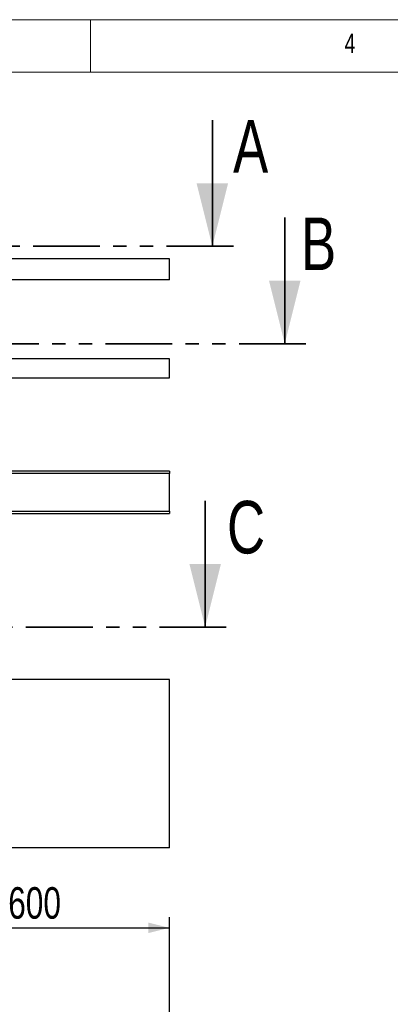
# Model space of a CAD drawing. Header units: millimetres. Extents: x 5 to 589, y 5 to 415.
# Tile 50 of 90: x 140 to 176, y 321 to 415. Entities that reach past the tile are written whole.
import ezdxf

# ---------------------------------------------------------------- set-up
doc = ezdxf.new("R2010")
doc.units = ezdxf.units.MM
doc.linetypes.add('PHANTOM', pattern=[12.7, 6.35, -1.27, 1.27, -1.27, 1.27, -1.27])
doc.layers.add('COTES', color=1, linetype='Continuous')
doc.layers.add('NOTES', color=6, linetype='Continuous')
doc.layers.add('TRAIT-FORT', color=4, linetype='Continuous', lineweight=25)
doc.styles.add('SLDTEXTSTYLE0', font='TXT', dxfattribs={"width": 0.75})
doc.dimstyles.new('SLDDIMSTYLE0', dxfattribs={"dimtxt": 3, "dimasz": 2, "dimexe": 0, "dimexo": 0.0625, "dimgap": 0.75, "dimtad": 1, "dimdec": 0, "dimlfac": 25, "dimrnd": 1e-09, "dimzin": 12, "dimdsep": 46, "dimtxsty": 'SLDTEXTSTYLE0', "dimsah": 1, "dimcen": 0.09, "dimadec": 0, "dimazin": 3, "dimtfac": 1, "dimtdec": 0, "dimtofl": 0, "dimtmove": 0, "dimatfit": 3, "dimfxl": 1, "dimfrac": 2, "dimtolj": 1, "dimtzin": 12, "dimarcsym": 0})

# ---------------------------------------------------------------- blocks, each defined once
blk = doc.blocks.new('_D_6')
at = {"layer": 'COTES', "color": 1, "transparency": 16777216}
for p, q in [((130.511, 319.621), (130.511, 329.621)), ((154.511, 319.621), (154.511, 329.621)), ((130.511, 328.621), (154.511, 328.621))]:
    blk.add_line(p, q, dxfattribs=at)
for points in [[(130.511, 328.621), (132.511, 328.121), (132.511, 329.121)], [(154.511, 328.621), (152.511, 329.121), (152.511, 328.121)]]:
    blk.add_solid(points, dxfattribs=at)
at = {"layer": 'COTES', "color": 1, "transparency": 16777216, "insert": (139.186, 332.488), "char_height": 3, "attachment_point": 1, "style": 'SLDTEXTSTYLE0'}
blk.add_mtext('600', dxfattribs=at)

msp = doc.modelspace()

# ---------------------------------------------------------------- linework, layer by layer
at = {"color": 7, "linetype": 'Continuous', "lineweight": 18}
for p, q in [((589, 415), (5, 415)), ((147, 410), (147, 415)), ((584, 410), (10, 410))]:
    msp.add_line(p, q, dxfattribs=at)
at = {"color": 7, "linetype": 'Continuous', "lineweight": 35}
for p, q in [((158.6, 405.448), (158.6, 393.448)), ((165.485, 396.182), (165.485, 384.182)), ((157.919, 369.229), (157.919, 357.229))]:
    msp.add_line(p, q, dxfattribs=at)
at = {"color": 7, "linetype": 'PHANTOM', "lineweight": 35}
for p, q in [((160.6, 393.448), (21.449, 393.448)), ((167.485, 384.182), (15.131, 384.182)), ((159.919, 357.229), (23.374, 357.229))]:
    msp.add_line(p, q, dxfattribs=at)
at = {"color": 7, "linetype": 'Continuous', "lineweight": 35}
for points in [[(158.6, 393.448), (160.1, 399.448), (157.1, 399.448)], [(165.485, 384.182), (166.985, 390.182), (163.985, 390.182)], [(157.919, 357.229), (159.419, 363.229), (156.419, 363.229)]]:
    msp.add_solid(points, dxfattribs=at)
at = {"layer": 'TRAIT-FORT', "color": 4, "linetype": 'Continuous', "lineweight": 25}
for p, q in [((154.511, 392.242), (130.511, 392.242)), ((154.511, 390.242), (154.511, 392.242)), ((154.511, 390.242), (130.511, 390.242)), ((154.511, 382.742), (71.67, 382.742)), ((154.511, 380.942), (154.511, 382.742)), ((71.67, 380.942), (154.511, 380.942)), ((154.511, 372.042), (127.911, 372.042)), ((154.511, 371.842), (127.911, 371.842)), ((154.511, 372.042), (154.511, 371.842)), ((154.511, 368.242), (154.511, 371.842)), ((127.911, 368.242), (154.511, 368.242)), ((154.511, 368.242), (154.511, 368.042)), ((127.911, 368.042), (154.511, 368.042)), ((154.511, 352.242), (34.511, 352.242)), ((154.511, 336.242), (154.511, 352.242)), ((154.511, 336.242), (34.511, 336.242))]:
    msp.add_line(p, q, dxfattribs=at)

# ---------------------------------------------------------------- texts
at = {"color": 7, "linetype": 'Continuous', "char_height": 5, "attachment_point": 1, "style": 'SLDTEXTSTYLE0'}
for s, insert in [('A', (160.571, 405.448)), ('B', (167.031, 396.182)), ('C', (159.995, 369.229))]:
    msp.add_mtext(s, dxfattribs=dict(at, insert=insert))
at = {"layer": 'NOTES', "color": 211, "insert": (171.167, 413.668), "char_height": 1.852, "attachment_point": 1, "style": 'SLDTEXTSTYLE0'}
msp.add_mtext('4', dxfattribs=at)

# ---------------------------------------------------------------- dimensions: what is measured, and where the dimension line sits
at = {"layer": 'COTES', "color": 1}
dim = msp.add_linear_dim(base=(154.511, 328.621), p1=(130.511, 318.621), p2=(154.511, 318.621), dimstyle='SLDDIMSTYLE0', dxfattribs=at)
dim.commit()
dim.dimension.update_dxf_attribs({"geometry": '_D_6', "text_midpoint": (142.511, 328.621), "dimtype": 160})

doc.saveas('drawing.dxf')
